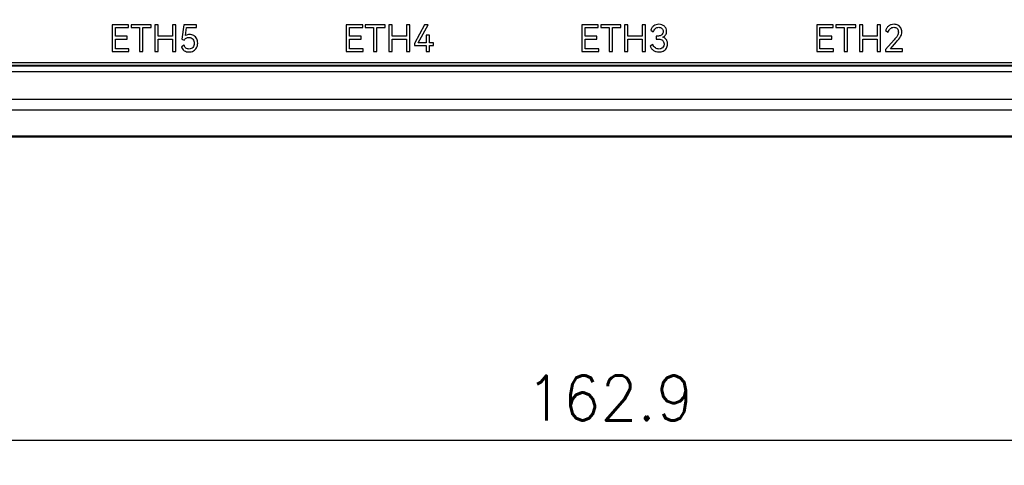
# Model space of a CAD drawing. Header units: millimetres. Extents: x 0 to 776, y 0 to 509.
# Tile 5 of 100: x 191 to 257, y 49 to 79. Entities that reach past the tile are written whole.
import ezdxf

# ---------------------------------------------------------------- set-up
doc = ezdxf.new("R2010")
doc.units = ezdxf.units.MM
doc.layers.add('DM', color=4, linetype='Continuous')
doc.layers.add('SLD-0', color=179, linetype='Continuous')
doc.styles.add('SLDTEXTSTYLE0', font='ROMANS', dxfattribs={"width": 0.84})
doc.styles.add('SLDTEXTSTYLE1', font='ROMANS', dxfattribs={"width": 0.97})
doc.dimstyles.new('SLDDIMSTYLE1', dxfattribs={"dimtxt": 3, "dimasz": 3.302, "dimexe": 0, "dimexo": 0.0625, "dimgap": 0.75, "dimtad": 1, "dimdec": 1, "dimrnd": 1e-09, "dimzin": 12, "dimdsep": 46, "dimtxsty": 'SLDTEXTSTYLE0', "dimblk1": 'NONE', "dimblk2": 'NONE', "dimsah": 1, "dimcen": 0.09, "dimadec": 0, "dimazin": 3, "dimtfac": 1, "dimtofl": 0, "dimtmove": 0, "dimatfit": 3, "dimldrblk": 'NONE', "dimfxl": 1, "dimfrac": 2, "dimtolj": 1, "dimtzin": 12, "dimarcsym": 0})
doc.dimstyles.new('SLDDIMSTYLE3', dxfattribs={"dimtxt": 3, "dimasz": 3.302, "dimexe": 0, "dimexo": 0.0625, "dimgap": 0.75, "dimtad": 1, "dimrnd": 1e-09, "dimzin": 4, "dimdsep": 46, "dimtxsty": 'SLDTEXTSTYLE0', "dimblk1": 'NONE', "dimblk2": 'NONE', "dimsah": 1, "dimcen": 0, "dimadec": 0, "dimazin": 1, "dimtfac": 1, "dimtmove": 0, "dimatfit": 3, "dimldrblk": 'NONE', "dimfxl": 1, "dimfrac": 2, "dimtolj": 1, "dimtzin": 12, "dimarcsym": 0})

# ---------------------------------------------------------------- blocks, each defined once
blk = doc.blocks.new('_D_1')
at = {"layer": 'DM', "color": 7}
for p, q in [((148.596, 71.772), (148.596, 50.685)), ((311.446, 71.772), (311.446, 50.685)), ((151.096, 51.185), (308.946, 51.185))]:
    blk.add_line(p, q, dxfattribs=at)
for points in [[(151.096, 51.602), (151.096, 50.769), (148.596, 51.185)], [(308.946, 50.769), (308.946, 51.602), (311.446, 51.185)]]:
    blk.add_solid(points, dxfattribs=at)
at = {"layer": 'DM', "color": 7, "insert": (224.468, 55.506), "char_height": 3, "attachment_point": 1, "style": 'SLDTEXTSTYLE1'}
blk.add_mtext('162.9', dxfattribs=at)
blk = doc.blocks.new('_None')
blk = doc.blocks.new('_D_11')
at = {"layer": 'DM', "color": 7}
for p, q in [((304.146, 252.341), (304.146, 262.341)), ((299.146, 257.341), (309.146, 257.341)), ((313.707, 244.121), (308.102, 251.872)), ((330.337, 244.121), (313.707, 244.121))]:
    blk.add_line(p, q, dxfattribs=at)
blk.add_arc((304.146, 257.341), 4.25, 299.1309, 305.98893, dxfattribs=at)
blk.add_solid([(308.44, 252.116), (307.764, 251.627), (306.637, 253.897)], dxfattribs=at)
at = {"layer": 'DM', "color": 7, "char_height": 3, "attachment_point": 1, "style": 'SLDTEXTSTYLE1'}
for s, insert in [('2-', (313.514, 248.441)), ('%%c', (319.197, 248.441)), ('8.50', (323.314, 248.441))]:
    blk.add_mtext(s, dxfattribs=dict(at, insert=insert))
blk = doc.blocks.new('_D_21')
at = {"layer": 'DM', "color": 7}
for p, q in [((594.08, 192.373), (610.623, 192.373)), ((610.623, 192.373), (618.441, 188.565)), ((623.836, 180.938), (623.836, 190.938)), ((618.836, 185.938), (628.836, 185.938))]:
    blk.add_line(p, q, dxfattribs=at)
blk.add_solid([(618.259, 188.191), (618.624, 188.94), (620.689, 187.471)], dxfattribs=at)
at = {"layer": 'DM', "color": 7, "char_height": 3, "attachment_point": 1, "style": 'SLDTEXTSTYLE1'}
for s, insert in [('%%c', (598.526, 196.693)), ('7.00', (602.643, 196.693)), ('4-', (592.843, 196.693))]:
    blk.add_mtext(s, dxfattribs=dict(at, insert=insert))

msp = doc.modelspace()

# ---------------------------------------------------------------- linework, layer by layer
at = {"layer": 'SLD-0', "color": 7, "linetype": 'Continuous'}
for p, q in [((196.723, 79.05), (196.723, 77.248)), ((197.827, 79.05), (196.723, 79.05)), ((196.942, 78.276), (196.942, 78.856)), ((196.942, 78.856), (197.827, 78.856)), ((197.827, 78.856), (197.827, 79.05)), ((198.004, 79.048), (198.004, 78.853)), ((199.342, 79.048), (198.004, 79.048)), ((198.004, 78.853), (198.562, 78.853)), ((198.562, 78.853), (198.562, 77.248)), ((198.781, 77.248), (198.781, 78.853)), ((198.781, 78.853), (199.342, 78.853)), ((199.342, 78.853), (199.342, 79.048)), ((199.585, 79.048), (199.585, 77.248)), ((199.804, 79.048), (199.585, 79.048)), ((199.804, 78.28), (199.804, 79.048)), ((200.77, 79.048), (200.77, 78.28)), ((200.989, 79.048), (200.77, 79.048)), ((200.989, 77.248), (200.989, 79.048)), ((201.533, 79.053), (201.41, 78.074)), ((202.383, 79.053), (201.533, 79.053)), ((201.653, 78.327), (201.724, 78.861)), ((201.724, 78.861), (202.383, 78.861)), ((202.383, 78.861), (202.383, 79.053)), ((212.421, 79.05), (212.421, 77.248)), ((213.525, 79.05), (212.421, 79.05)), ((212.64, 78.276), (212.64, 78.856)), ((212.64, 78.856), (213.525, 78.856)), ((213.525, 78.856), (213.525, 79.05)), ((213.702, 79.048), (213.702, 78.853)), ((215.04, 79.048), (213.702, 79.048)), ((213.702, 78.853), (214.26, 78.853)), ((214.26, 78.853), (214.26, 77.248)), ((214.479, 77.248), (214.479, 78.853)), ((214.479, 78.853), (215.04, 78.853)), ((215.04, 78.853), (215.04, 79.048)), ((215.283, 79.048), (215.283, 77.248)), ((215.502, 79.048), (215.283, 79.048)), ((215.502, 78.28), (215.502, 79.048)), ((216.469, 79.048), (216.469, 78.28)), ((216.687, 79.048), (216.469, 79.048)), ((216.687, 77.248), (216.687, 79.048)), ((217.669, 79.05), (216.992, 77.798)), ((217.248, 77.835), (217.907, 79.05)), ((217.907, 79.05), (217.669, 79.05)), ((229.321, 79.05), (228.216, 79.05)), ((228.216, 79.05), (228.216, 77.248)), ((228.435, 78.856), (229.321, 78.856)), ((228.435, 78.276), (228.435, 78.856)), ((229.321, 78.856), (229.321, 79.05)), ((230.835, 79.048), (229.498, 79.048)), ((229.498, 79.048), (229.498, 78.853)), ((229.498, 78.853), (230.056, 78.853)), ((230.056, 78.853), (230.056, 77.248)), ((230.275, 78.853), (230.835, 78.853)), ((230.275, 77.248), (230.275, 78.853)), ((230.835, 78.853), (230.835, 79.048)), ((231.298, 79.048), (231.079, 79.048)), ((231.079, 79.048), (231.079, 77.248)), ((231.298, 78.28), (231.298, 79.048)), ((232.483, 79.048), (232.264, 79.048)), ((232.264, 79.048), (232.264, 78.28)), ((232.483, 77.248), (232.483, 79.048)), ((232.834, 78.674), (233.012, 78.573)), ((245.072, 79.05), (243.967, 79.05)), ((243.967, 79.05), (243.967, 77.248)), ((244.186, 78.856), (245.072, 78.856)), ((244.186, 78.276), (244.186, 78.856)), ((245.072, 78.856), (245.072, 79.05)), ((246.586, 79.048), (245.249, 79.048)), ((245.249, 79.048), (245.249, 78.853)), ((245.249, 78.853), (245.807, 78.853)), ((245.807, 78.853), (245.807, 77.248)), ((246.026, 78.853), (246.586, 78.853)), ((246.026, 77.248), (246.026, 78.853)), ((246.586, 78.853), (246.586, 79.048)), ((247.049, 79.048), (246.83, 79.048)), ((246.83, 79.048), (246.83, 77.248)), ((247.049, 78.28), (247.049, 79.048)), ((248.234, 79.048), (248.015, 79.048)), ((248.015, 79.048), (248.015, 78.28)), ((248.234, 77.248), (248.234, 79.048)), ((248.583, 78.654), (248.76, 78.553)), ((197.733, 78.276), (196.942, 78.276)), ((196.942, 77.442), (196.942, 78.081)), ((196.942, 78.081), (197.733, 78.081)), ((197.733, 78.081), (197.733, 78.276)), ((200.77, 78.28), (199.804, 78.28)), ((199.804, 77.248), (199.804, 78.084)), ((199.804, 78.084), (200.77, 78.084)), ((200.77, 78.084), (200.77, 77.248)), ((201.41, 78.074), (201.55, 78.003)), ((213.432, 78.276), (212.64, 78.276)), ((212.64, 77.442), (212.64, 78.081)), ((212.64, 78.081), (213.432, 78.081)), ((213.432, 78.081), (213.432, 78.276)), ((216.469, 78.28), (215.502, 78.28)), ((215.502, 77.248), (215.502, 78.084)), ((215.502, 78.084), (216.469, 78.084)), ((216.469, 78.084), (216.469, 77.248)), ((217.789, 78.339), (217.789, 77.835)), ((218.008, 78.339), (217.789, 78.339)), ((218.008, 77.835), (218.008, 78.339)), ((229.227, 78.276), (228.435, 78.276)), ((228.435, 78.081), (229.227, 78.081)), ((228.435, 77.442), (228.435, 78.081)), ((229.227, 78.081), (229.227, 78.276)), ((232.264, 78.28), (231.298, 78.28)), ((231.298, 78.084), (232.264, 78.084)), ((231.298, 77.248), (231.298, 78.084)), ((232.264, 78.084), (232.264, 77.248)), ((233.211, 78.285), (233.208, 78.089)), ((233.208, 78.089), (233.284, 78.089)), ((233.297, 78.285), (233.211, 78.285)), ((244.978, 78.276), (244.186, 78.276)), ((244.186, 78.081), (244.978, 78.081)), ((244.186, 77.442), (244.186, 78.081)), ((244.978, 78.081), (244.978, 78.276)), ((248.015, 78.28), (247.049, 78.28)), ((247.049, 78.084), (248.015, 78.084)), ((247.049, 77.248), (247.049, 78.084)), ((248.015, 78.084), (248.015, 77.248)), ((249.154, 78.037), (248.571, 77.388)), ((248.905, 77.442), (249.318, 77.899)), ((196.723, 77.248), (197.854, 77.248)), ((197.854, 77.442), (196.942, 77.442)), ((197.854, 77.248), (197.854, 77.442)), ((198.562, 77.248), (198.781, 77.248)), ((199.585, 77.248), (199.804, 77.248)), ((200.77, 77.248), (200.989, 77.248)), ((201.55, 77.673), (201.373, 77.572)), ((212.421, 77.248), (213.552, 77.248)), ((213.552, 77.442), (212.64, 77.442)), ((213.552, 77.248), (213.552, 77.442)), ((214.26, 77.248), (214.479, 77.248)), ((215.283, 77.248), (215.502, 77.248)), ((216.469, 77.248), (216.687, 77.248)), ((216.992, 77.798), (216.992, 77.646)), ((216.992, 77.646), (217.789, 77.646)), ((217.789, 77.835), (217.248, 77.835)), ((217.789, 77.646), (217.789, 77.248)), ((217.789, 77.248), (218.008, 77.248)), ((218.266, 77.835), (218.008, 77.835)), ((218.008, 77.248), (218.008, 77.646)), ((218.008, 77.646), (218.266, 77.646)), ((218.266, 77.646), (218.266, 77.835)), ((228.216, 77.248), (229.348, 77.248)), ((229.348, 77.442), (228.435, 77.442)), ((229.348, 77.248), (229.348, 77.442)), ((230.056, 77.248), (230.275, 77.248)), ((231.079, 77.248), (231.298, 77.248)), ((232.264, 77.248), (232.483, 77.248)), ((232.987, 77.717), (232.81, 77.616)), ((243.967, 77.248), (245.099, 77.248)), ((245.099, 77.442), (244.186, 77.442)), ((245.099, 77.248), (245.099, 77.442)), ((245.807, 77.248), (246.026, 77.248)), ((246.83, 77.248), (247.049, 77.248)), ((248.015, 77.248), (248.234, 77.248)), ((248.571, 77.388), (248.571, 77.248)), ((248.571, 77.248), (249.719, 77.248)), ((249.719, 77.442), (248.905, 77.442)), ((249.719, 77.248), (249.719, 77.442)), ((170.696, 75.922), (289.196, 75.922)), ((170.745, 76.52), (289.143, 76.52)), ((289.143, 76.32), (170.745, 76.32)), ((170.745, 76.295), (289.143, 76.295)), ((288.946, 74.022), (170.946, 74.022)), ((288.946, 73.322), (170.949, 73.322)), ((148.937, 71.522), (311.106, 71.522)), ((170.946, 71.595), (288.946, 71.595))]:
    msp.add_line(p, q, dxfattribs=at)
for points, knots in [([(233.041, 78.974), (232.991, 78.939), (232.902, 78.848), (232.852, 78.733), (232.834, 78.674)], [0, 0, 0, 0, 0.499635, 1, 1, 1, 1]), ([(233.39, 79.077), (233.329, 79.077), (233.205, 79.062), (233.091, 79.01), (233.041, 78.974)], [0, 0, 0, 0, 0.500255, 1, 1, 1, 1]), ([(233.152, 78.799), (233.183, 78.825), (233.255, 78.867), (233.337, 78.878), (233.378, 78.878)], [0, 0, 0, 0, 0.4997, 1, 1, 1, 1]), ([(233.378, 78.878), (233.416, 78.878), (233.491, 78.868), (233.56, 78.83), (233.587, 78.804)], [0, 0, 0, 0, 0.500536, 1, 1, 1, 1]), ([(233.761, 78.946), (233.712, 78.992), (233.592, 79.06), (233.457, 79.077), (233.39, 79.077)], [0, 0, 0, 0, 0.499321, 1, 1, 1, 1]), ([(233.668, 78.6), (233.668, 78.558), (233.655, 78.473), (233.603, 78.402), (233.572, 78.374)], [0, 0, 0, 0, 0.500271, 1, 1, 1, 1]), ([(233.587, 78.804), (233.615, 78.779), (233.658, 78.714), (233.668, 78.638), (233.668, 78.6)], [0, 0, 0, 0, 0.499162, 1, 1, 1, 1]), ([(233.902, 78.605), (233.901, 78.668), (233.882, 78.796), (233.807, 78.904), (233.761, 78.946)], [0, 0, 0, 0, 0.5004, 1, 1, 1, 1]), ([(248.797, 78.967), (248.744, 78.93), (248.65, 78.837), (248.599, 78.716), (248.583, 78.654)], [0, 0, 0, 0, 0.499789, 1, 1, 1, 1]), ([(249.154, 79.08), (249.09, 79.079), (248.963, 79.061), (248.849, 79.003), (248.797, 78.967)], [0, 0, 0, 0, 0.499946, 1, 1, 1, 1]), ([(248.905, 78.79), (248.937, 78.818), (249.01, 78.865), (249.096, 78.881), (249.139, 78.88)], [0, 0, 0, 0, 0.500172, 1, 1, 1, 1]), ([(249.139, 78.88), (249.178, 78.88), (249.259, 78.867), (249.326, 78.821), (249.354, 78.793)], [0, 0, 0, 0, 0.500153, 1, 1, 1, 1]), ([(249.354, 78.793), (249.385, 78.762), (249.431, 78.683), (249.441, 78.595), (249.441, 78.551)], [0, 0, 0, 0, 0.499065, 1, 1, 1, 1]), ([(249.601, 78.841), (249.579, 78.878), (249.525, 78.948), (249.453, 78.999), (249.414, 79.018)], [0, 0, 0, 0, 0.500123, 1, 1, 1, 1]), ([(249.593, 78.259), (249.619, 78.304), (249.659, 78.403), (249.672, 78.508), (249.672, 78.561)], [0, 0, 0, 0, 0.500016, 1, 1, 1, 1]), ([(201.55, 78.003), (201.586, 78.059), (201.679, 78.164), (201.817, 78.197), (201.884, 78.197)], [0, 0, 0, 0, 0.500482, 1, 1, 1, 1]), ([(201.884, 78.197), (201.933, 78.196), (202.031, 78.182), (202.113, 78.122), (202.142, 78.083)], [0, 0, 0, 0, 0.500888, 1, 1, 1, 1]), ([(202.142, 78.083), (202.172, 78.044), (202.22, 77.955), (202.233, 77.855), (202.233, 77.806)], [0, 0, 0, 0, 0.499762, 1, 1, 1, 1]), ([(202.395, 78.113), (202.373, 78.155), (202.319, 78.235), (202.243, 78.296), (202.201, 78.32)], [0, 0, 0, 0, 0.500079, 1, 1, 1, 1]), ([(233.284, 78.089), (233.337, 78.088), (233.443, 78.082), (233.572, 78.044), (233.658, 77.98), (233.721, 77.894), (233.734, 77.812), (233.734, 77.759)], [0, 0, 0, 0, 0.250117, 0.499956, 0.6253, 0.750813, 1, 1, 1, 1]), ([(233.572, 78.374), (233.554, 78.357), (233.473, 78.3), (233.37, 78.285), (233.297, 78.285)], [0, 0, 0, 0, 0.251635, 1, 1, 1, 1]), ([(233.887, 78.042), (233.858, 78.082), (233.785, 78.153), (233.693, 78.194), (233.646, 78.209)], [0, 0, 0, 0, 0.499608, 1, 1, 1, 1]), ([(233.968, 77.757), (233.968, 77.831), (233.951, 77.934), (233.901, 78.021), (233.887, 78.042)], [0, 0, 0, 0, 0.748779, 1, 1, 1, 1]), ([(201.373, 77.572), (201.389, 77.519), (201.435, 77.417), (201.518, 77.338), (201.565, 77.309)], [0, 0, 0, 0, 0.50033, 1, 1, 1, 1]), ([(201.565, 77.309), (201.612, 77.279), (201.716, 77.233), (201.828, 77.221), (201.884, 77.221)], [0, 0, 0, 0, 0.49984, 1, 1, 1, 1]), ([(202.14, 77.528), (202.109, 77.492), (202.029, 77.433), (201.932, 77.419), (201.884, 77.42)], [0, 0, 0, 0, 0.499303, 1, 1, 1, 1]), ([(202.233, 77.806), (202.233, 77.756), (202.221, 77.656), (202.173, 77.565), (202.14, 77.528)], [0, 0, 0, 0, 0.50055, 1, 1, 1, 1]), ([(202.179, 77.295), (202.223, 77.319), (202.304, 77.38), (202.363, 77.463), (202.388, 77.506)], [0, 0, 0, 0, 0.499842, 1, 1, 1, 1]), ([(232.81, 77.616), (232.827, 77.556), (232.88, 77.439), (232.977, 77.353), (233.031, 77.321)], [0, 0, 0, 0, 0.500158, 1, 1, 1, 1]), ([(233.147, 77.494), (233.108, 77.519), (233.039, 77.586), (233, 77.673), (232.987, 77.717)], [0, 0, 0, 0, 0.499575, 1, 1, 1, 1]), ([(233.031, 77.321), (233.085, 77.287), (233.203, 77.235), (233.332, 77.221), (233.395, 77.221)], [0, 0, 0, 0, 0.499909, 1, 1, 1, 1]), ([(233.395, 77.42), (233.351, 77.42), (233.264, 77.432), (233.184, 77.47), (233.147, 77.494)], [0, 0, 0, 0, 0.49997, 1, 1, 1, 1]), ([(233.636, 77.508), (233.604, 77.479), (233.527, 77.432), (233.439, 77.42), (233.395, 77.42)], [0, 0, 0, 0, 0.499602, 1, 1, 1, 1]), ([(233.734, 77.759), (233.734, 77.713), (233.722, 77.62), (233.67, 77.539), (233.636, 77.508)], [0, 0, 0, 0, 0.500826, 1, 1, 1, 1]), ([(233.68, 77.284), (233.722, 77.303), (233.802, 77.355), (233.863, 77.428), (233.889, 77.467)], [0, 0, 0, 0, 0.499908, 1, 1, 1, 1])]:
    msp.add_open_spline(points, degree=3, knots=knots, dxfattribs=at)
for points in [[(233.012, 78.573), (233.039, 78.657), (233.085, 78.741), (233.152, 78.799)], [(233.838, 78.366), (233.88, 78.437), (233.902, 78.523), (233.902, 78.605)], [(248.76, 78.553), (248.787, 78.642), (248.834, 78.73), (248.905, 78.79)], [(249.414, 79.018), (249.334, 79.058), (249.243, 79.08), (249.154, 79.08)], [(249.672, 78.561), (249.672, 78.657), (249.651, 78.759), (249.601, 78.841)], [(201.916, 78.396), (201.826, 78.396), (201.73, 78.376), (201.653, 78.327)], [(202.201, 78.32), (202.117, 78.37), (202.015, 78.396), (201.916, 78.396)], [(202.465, 77.816), (202.464, 77.917), (202.442, 78.023), (202.395, 78.113)], [(233.646, 78.209), (233.722, 78.241), (233.796, 78.295), (233.838, 78.366)], [(249.379, 78.323), (249.314, 78.22), (249.235, 78.127), (249.154, 78.037)], [(249.318, 77.899), (249.42, 78.01), (249.517, 78.128), (249.593, 78.259)], [(249.441, 78.551), (249.441, 78.472), (249.419, 78.391), (249.379, 78.323)], [(201.677, 77.483), (201.616, 77.529), (201.575, 77.601), (201.55, 77.673)], [(201.884, 77.42), (201.812, 77.42), (201.734, 77.439), (201.677, 77.483)], [(201.884, 77.221), (201.986, 77.221), (202.09, 77.247), (202.179, 77.295)], [(202.388, 77.506), (202.44, 77.599), (202.464, 77.709), (202.465, 77.816)], [(233.395, 77.221), (233.492, 77.221), (233.592, 77.243), (233.68, 77.284)], [(233.889, 77.467), (233.943, 77.551), (233.968, 77.657), (233.968, 77.757)]]:
    msp.add_open_spline(points, degree=3, dxfattribs=at)

# ---------------------------------------------------------------- dimensions: what is measured, and where the dimension line sits
at = {"layer": 'DM', "color": 7}
for p1, text, picture, middle in [((6.489, 5.49), '2-<>', '_D_11', (313.707, 244.121)), ((6.708, 1.999), '4-<>', '_D_21', (610.623, 192.373))]:
    dim = msp.add_diameter_dim_2p(p1=p1, p2=(0, 0), text=text, dimstyle='SLDDIMSTYLE3', dxfattribs=at)
    dim.commit()
    dim.dimension.update_dxf_attribs({"geometry": picture, "text_midpoint": middle, "dimtype": 163})
dim = msp.add_linear_dim(base=(148.596206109, 53.685318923), p1=(311.446206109, 72.271615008), p2=(148.596206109, 72.271615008), dimstyle='SLDDIMSTYLE1', dxfattribs=at)
dim.commit()
dim.dimension.update_dxf_attribs({"geometry": '_D_1', "text_midpoint": (230.021206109, 53.685318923), "dimtype": 160})

doc.saveas('drawing.dxf')
